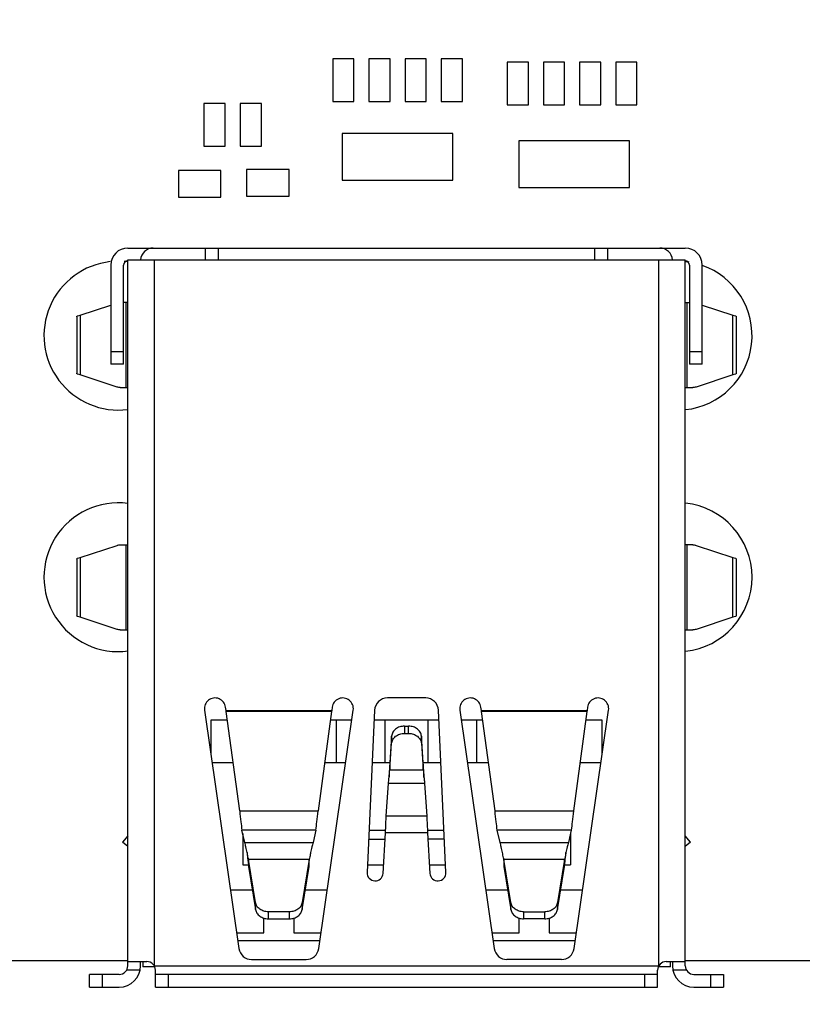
# Model space of a CAD drawing. Header units: millimetres. Extents: x 440 to 595, y -43 to 361.
# Tile 29 of 47: x 499 to 517, y 252 to 275. Entities that reach past the tile are written whole.
import ezdxf

# ---------------------------------------------------------------- set-up
doc = ezdxf.new("R2010")
doc.units = ezdxf.units.MM
doc.header["$LTSCALE"] = 16.335
doc.header["$PDMODE"] = 3
doc.header["$PDSIZE"] = 8
doc.layers.get('0').update_dxf_attribs({"linetype": 'CONTINUOUS'})
doc.layers.get('Defpoints').update_dxf_attribs({"linetype": 'CONTINUOUS'})
doc.layers.add('01 实线', color=7, linetype='CONTINUOUS')
doc.styles.add('Font_1_Times New Roman', font='times.ttf', dxfattribs={"width": 0.8})
doc.styles.add('Font_2_Arial', font='arial.ttf', dxfattribs={"width": 0.8})
doc.dimstyles.new('Dim._1_spot', dxfattribs={"dimtxt": 3, "dimasz": 0.5, "dimexe": 0.5, "dimexo": 0, "dimgap": 0.8, "dimtad": 1, "dimdec": 3, "dimzin": 9, "dimdsep": 46, "dimtxsty": 'Font_1_Times New Roman', "dimblk": 'DOT', "dimcen": 0.1, "dimclrd": 256, "dimclre": 256, "dimclrt": 256, "dimadec": 0, "dimazin": 0, "dimtp": 0.1, "dimtm": 0.1, "dimtfac": 1, "dimtdec": 3, "dimtmove": 0, "dimatfit": 3, "dimfxl": 0, "dimtolj": 1, "dimlwd": -1, "dimlwe": -1, "dimarcsym": 0})

# ---------------------------------------------------------------- blocks, each defined once
blk = doc.blocks.new('_Dot')
at = {"color": 0, "linetype": 'ByBlock', "lineweight": -2}
blk.add_line((-0.5, 0), (-1, 0), dxfattribs=at)
at = {"color": 0, "linetype": 'ByBlock', "const_width": 0.5}
blk.add_lwpolyline([(-0.25, 0, 1), (0.25, 0, 1)], format="xyb", close=True, dxfattribs=at)
blk = doc.blocks.new('*D2')
at = {"layer": '01 实线'}
for p, q in [((457.922, 254.637), (457.922, 234.459)), ((577.922, 254.637), (577.922, 234.459)), ((458.422, 234.959), (577.422, 234.959))]:
    blk.add_line(p, q, dxfattribs=at)
at = {"layer": 'Defpoints', "color": 0}
for p in [(457.922, 254.637), (577.922, 254.637), (577.922, 234.959)]:
    blk.add_point(p, dxfattribs=at)
at = {"layer": '01 实线', "xscale": 0.5, "yscale": 0.5, "zscale": 0.5, "rotation": 180}
blk.add_blockref('_Dot', (457.922, 234.959), dxfattribs=at)
at = {"layer": '01 实线', "xscale": 0.5, "yscale": 0.5, "zscale": 0.5}
blk.add_blockref('_Dot', (577.922, 234.959), dxfattribs=at)
at = {"layer": '01 实线', "insert": (517.922, 237.923), "char_height": 3, "attachment_point": 5, "style": 'Font_2_Arial'}
blk.add_mtext('\\A1;120{\\H1.800000;\\S+0.1^ -0.15;}', dxfattribs=at)
blk = doc.blocks.new('*D21')
at = {"layer": '01 实线'}
for p, q in [((477.072, 292.712), (477.072, 242.704)), ((531.072, 292.712), (531.072, 242.704)), ((530.572, 243.204), (477.572, 243.204))]:
    blk.add_line(p, q, dxfattribs=at)
at = {"layer": 'Defpoints', "color": 0}
for p in [(477.072, 292.712), (531.072, 292.712), (477.072, 243.204)]:
    blk.add_point(p, dxfattribs=at)
at = {"layer": '01 实线', "xscale": 0.5, "yscale": 0.5, "zscale": 0.5, "rotation": 180}
blk.add_blockref('_Dot', (477.072, 243.204), dxfattribs=at)
at = {"layer": '01 实线', "xscale": 0.5, "yscale": 0.5, "zscale": 0.5}
blk.add_blockref('_Dot', (531.072, 243.204), dxfattribs=at)
at = {"layer": '01 实线', "insert": (504.072, 245.53), "char_height": 3, "attachment_point": 5, "style": 'Font_2_Arial'}
blk.add_mtext('\\A1;54', dxfattribs=at)

msp = doc.modelspace()

# ---------------------------------------------------------------- linework, layer by layer
at = {"layer": '01 实线', "linetype": 'Continuous'}
for p, q in [((506.9216, 273.8371), (506.4216, 273.8371)), ((506.4216, 273.8371), (506.4216, 272.8371)), ((506.9216, 272.8371), (506.9216, 273.8371)), ((507.7716, 273.8371), (507.2716, 273.8371)), ((507.2716, 273.8371), (507.2716, 272.8371)), ((507.7716, 272.8371), (507.7716, 273.8371)), ((508.6216, 273.8371), (508.1216, 273.8371)), ((508.1216, 273.8371), (508.1216, 272.8371)), ((508.6216, 272.8371), (508.6216, 273.8371)), ((509.4716, 273.8371), (508.9716, 273.8371)), ((508.9716, 273.8371), (508.9716, 272.8371)), ((509.4716, 272.8371), (509.4716, 273.8371)), ((511.0216, 273.7621), (510.5216, 273.7621)), ((510.5216, 273.7621), (510.5216, 272.7621)), ((511.0216, 272.7621), (511.0216, 273.7621)), ((511.8716, 273.7621), (511.3716, 273.7621)), ((511.3716, 273.7621), (511.3716, 272.7621)), ((511.8716, 272.7621), (511.8716, 273.7621)), ((512.7216, 273.7621), (512.2216, 273.7621)), ((512.2216, 273.7621), (512.2216, 272.7621)), ((512.7216, 272.7621), (512.7216, 273.7621)), ((513.5716, 273.7621), (513.0716, 273.7621)), ((513.0716, 273.7621), (513.0716, 272.7621)), ((513.5716, 272.7621), (513.5716, 273.7621)), ((503.8966, 272.7871), (503.3966, 272.7871)), ((503.3966, 272.7871), (503.3966, 271.7871)), ((503.8966, 271.7871), (503.8966, 272.7871)), ((504.7466, 272.7871), (504.2466, 272.7871)), ((504.2466, 272.7871), (504.2466, 271.7871)), ((504.7466, 271.7871), (504.7466, 272.7871)), ((506.4216, 272.8371), (506.9216, 272.8371)), ((507.2716, 272.8371), (507.7716, 272.8371)), ((508.1216, 272.8371), (508.6216, 272.8371)), ((508.9716, 272.8371), (509.4716, 272.8371)), ((510.5216, 272.7621), (511.0216, 272.7621)), ((511.3716, 272.7621), (511.8716, 272.7621)), ((512.2216, 272.7621), (512.7216, 272.7621)), ((513.0716, 272.7621), (513.5716, 272.7621)), ((509.2466, 272.0871), (506.6466, 272.0871)), ((506.6466, 272.0871), (506.6466, 270.9871)), ((509.2466, 270.9871), (509.2466, 272.0871)), ((513.3966, 271.9121), (510.7966, 271.9121)), ((510.7966, 271.9121), (510.7966, 270.8121)), ((513.3966, 270.8121), (513.3966, 271.9121)), ((503.3966, 271.7871), (503.8966, 271.7871)), ((504.2466, 271.7871), (504.7466, 271.7871)), ((503.7966, 271.2121), (502.7966, 271.2121)), ((502.7966, 271.2121), (502.7966, 270.5871)), ((503.7966, 270.5871), (503.7966, 271.2121)), ((505.3966, 271.2371), (504.3966, 271.2371)), ((504.3966, 271.2371), (504.3966, 270.6121)), ((505.3966, 270.6121), (505.3966, 271.2371)), ((506.6466, 270.9871), (509.2466, 270.9871)), ((510.7966, 270.8121), (513.3966, 270.8121)), ((502.7966, 270.5871), (503.7966, 270.5871)), ((504.3966, 270.6121), (505.3966, 270.6121)), ((501.6066, 269.3921), (514.7066, 269.3921)), ((503.4316, 269.1121), (503.4316, 269.3921)), ((503.7316, 269.3921), (503.7316, 269.1121)), ((512.5816, 269.1121), (512.5816, 269.3921)), ((512.8816, 269.3921), (512.8816, 269.1121)), ((501.6066, 269.1121), (514.7066, 269.1121)), ((501.6066, 252.5121), (501.6066, 269.1121)), ((502.2266, 269.1121), (502.2266, 252.5174)), ((514.0866, 252.5174), (514.0866, 269.1121)), ((514.7066, 252.5121), (514.7066, 269.1121)), ((501.2066, 268.9921), (501.2066, 266.6621)), ((501.5066, 266.6621), (501.5066, 268.9921)), ((514.8066, 268.9921), (514.8066, 266.6621)), ((515.1066, 266.6621), (515.1066, 268.9921)), ((501.6066, 268.1121), (501.5066, 268.1121)), ((501.5664, 266.1121), (501.5664, 268.1121)), ((514.7066, 268.1121), (514.8066, 268.1121)), ((514.7468, 268.1121), (514.7468, 266.1121)), ((500.4878, 267.8154), (501.2066, 268.0517)), ((515.1066, 268.0517), (515.8254, 267.8154)), ((500.4074, 267.7767), (500.4074, 266.4475)), ((500.4878, 267.8154), (500.4878, 266.4088)), ((515.8254, 266.4088), (515.8254, 267.8154)), ((515.9058, 267.7767), (515.9058, 266.4475)), ((501.2066, 266.9621), (501.5066, 266.9621)), ((514.8066, 266.9621), (515.1066, 266.9621)), ((501.5066, 266.6621), (501.2066, 266.6621)), ((515.1066, 266.6621), (514.8066, 266.6621)), ((501.3541, 266.124), (500.4878, 266.4088)), ((515.8254, 266.4088), (514.9591, 266.124)), ((501.4271, 266.1121), (501.6066, 266.1121)), ((514.7066, 266.1121), (514.8862, 266.1121)), ((500.4878, 262.1154), (501.3541, 262.4002)), ((501.4271, 262.4121), (501.6066, 262.4121)), ((501.5664, 260.4121), (501.5664, 262.4121)), ((514.8862, 262.4121), (514.7066, 262.4121)), ((514.7468, 262.4121), (514.7468, 260.4121)), ((514.9591, 262.4002), (515.8254, 262.1154)), ((500.4878, 262.1154), (500.4878, 260.7088)), ((515.8254, 260.7088), (515.8254, 262.1154)), ((500.4074, 262.0767), (500.4074, 260.7475)), ((515.9058, 262.0767), (515.9058, 260.7475)), ((501.3541, 260.424), (500.4878, 260.7088)), ((515.8254, 260.7088), (514.9591, 260.424)), ((501.4271, 260.4121), (501.6066, 260.4121)), ((514.7066, 260.4121), (514.8862, 260.4121)), ((508.6066, 258.8121), (507.7066, 258.8121)), ((503.4092, 258.5263), (504.2195, 252.9192)), ((503.915, 258.5175), (503.9043, 258.5958)), ((503.915, 258.5175), (506.3982, 258.5175)), ((503.9171, 258.4966), (503.915, 258.5175)), ((506.3961, 258.4966), (503.9171, 258.4966)), ((504.2364, 256.1546), (503.9171, 258.4966)), ((506.3961, 258.4966), (506.0768, 256.1546)), ((506.0938, 252.9192), (506.904, 258.5263)), ((506.3982, 258.5175), (506.3961, 258.4966)), ((506.4089, 258.5958), (506.3982, 258.5175)), ((507.4069, 258.5258), (507.2318, 254.7082)), ((509.0814, 254.7082), (508.9063, 258.5258)), ((509.4092, 258.5263), (510.2195, 252.9192)), ((509.915, 258.5175), (509.9043, 258.5958)), ((509.915, 258.5175), (512.3982, 258.5175)), ((509.9171, 258.4966), (509.915, 258.5175)), ((512.3961, 258.4966), (509.9171, 258.4966)), ((510.2364, 256.1546), (509.9171, 258.4966)), ((512.3961, 258.4966), (512.0768, 256.1546)), ((512.0938, 252.9192), (512.904, 258.5263)), ((512.3982, 258.5175), (512.3961, 258.4966)), ((512.4089, 258.5958), (512.3982, 258.5175)), ((503.945, 258.2921), (503.5566, 258.2921)), ((503.5566, 258.2921), (503.5566, 257.5061)), ((506.8702, 258.2921), (506.3682, 258.2921)), ((506.5066, 258.2921), (506.5066, 257.2921)), ((508.917, 258.2921), (507.3962, 258.2921)), ((507.6566, 257.2921), (507.6566, 258.2921)), ((508.1066, 258.1493), (508.2066, 258.1493)), ((508.1066, 258.1493), (508.1066, 257.9772)), ((508.2066, 257.9772), (508.2066, 258.1493)), ((508.6566, 258.2921), (508.6566, 257.2921)), ((509.945, 258.2921), (509.443, 258.2921)), ((509.8066, 257.2921), (509.8066, 258.2921)), ((512.7566, 258.2921), (512.3682, 258.2921)), ((512.7566, 257.5061), (512.7566, 258.2921)), ((507.8071, 257.9179), (507.7626, 257.2935)), ((507.8071, 257.7458), (507.8071, 257.9179)), ((508.1066, 257.9772), (508.2066, 257.9772)), ((508.5506, 257.2935), (508.5061, 257.9179)), ((508.5061, 257.9179), (508.5061, 257.7458)), ((507.7626, 257.1214), (507.8071, 257.7458)), ((508.5061, 257.7458), (508.5506, 257.1214)), ((503.5875, 257.2921), (504.0814, 257.2921)), ((506.2319, 257.2921), (506.7257, 257.2921)), ((507.3503, 257.2921), (507.7626, 257.2921)), ((507.7626, 257.2935), (507.7626, 257.1214)), ((508.5506, 257.1214), (508.5506, 257.2935)), ((508.5506, 257.2921), (508.9629, 257.2921)), ((509.5875, 257.2921), (510.0814, 257.2921)), ((512.2319, 257.2921), (512.7257, 257.2921)), ((507.7626, 257.1214), (508.5506, 257.1214)), ((507.6818, 256.0419), (507.7328, 256.7993)), ((508.5804, 256.7993), (507.7328, 256.7993)), ((508.5804, 256.7993), (508.6314, 256.0419)), ((504.2364, 256.1546), (506.0768, 256.1546)), ((510.2364, 256.1546), (512.0768, 256.1546)), ((507.6818, 256.0419), (508.6314, 256.0419)), ((506.0233, 255.7028), (504.2899, 255.7028)), ((504.354, 255.4135), (504.2899, 255.7028)), ((504.3066, 255.6275), (504.3066, 254.8921)), ((506.0233, 255.7028), (505.9592, 255.4135)), ((507.6643, 255.6921), (507.2769, 255.6921)), ((507.6063, 254.6887), (507.6619, 255.6419)), ((508.6513, 255.6419), (507.6619, 255.6419)), ((509.0363, 255.6921), (508.6489, 255.6921)), ((508.6513, 255.6419), (508.7069, 254.6887)), ((512.0233, 255.7028), (510.2899, 255.7028)), ((510.354, 255.4135), (510.2899, 255.7028)), ((512.0233, 255.7028), (511.9592, 255.4135)), ((512.0066, 255.6275), (512.0066, 254.8921)), ((501.6066, 255.5702), (501.4831, 255.4231)), ((501.6066, 255.3195), (501.4831, 255.4231)), ((504.3066, 255.4921), (504.3366, 255.4921)), ((504.354, 255.4135), (505.9592, 255.4135)), ((507.2678, 255.4921), (507.6532, 255.4921)), ((509.0455, 255.4921), (508.66, 255.4921)), ((510.354, 255.4135), (511.9592, 255.4135)), ((512.0066, 255.4921), (511.9766, 255.4921)), ((514.8301, 255.4231), (514.7066, 255.5702)), ((514.8301, 255.4231), (514.7066, 255.3195)), ((505.8683, 255.0137), (504.4449, 255.0137)), ((504.6094, 254.0017), (504.4449, 255.0137)), ((504.4449, 255.0137), (504.4449, 254.8503)), ((505.8683, 255.0137), (505.7039, 254.0017)), ((505.8683, 254.8503), (505.8683, 255.0137)), ((511.8683, 255.0137), (510.4449, 255.0137)), ((510.6094, 254.0017), (510.4449, 255.0137)), ((510.4449, 255.0137), (510.4449, 254.8503)), ((511.8683, 255.0137), (511.7039, 254.0017)), ((511.8683, 254.8503), (511.8683, 255.0137)), ((504.3066, 254.8921), (504.4402, 254.8921)), ((504.4449, 254.8503), (504.6094, 253.8383)), ((505.7039, 253.8383), (505.8683, 254.8503)), ((507.2402, 254.8921), (507.6182, 254.8921)), ((508.6951, 254.8921), (509.073, 254.8921)), ((510.4449, 254.8503), (510.6094, 253.8383)), ((511.7039, 253.8383), (511.8683, 254.8503)), ((511.873, 254.8921), (512.0066, 254.8921)), ((504.5356, 254.2921), (504.0211, 254.2921)), ((506.2922, 254.2921), (505.7776, 254.2921)), ((510.5356, 254.2921), (510.0211, 254.2921)), ((512.2922, 254.2921), (511.7776, 254.2921)), ((504.6094, 253.8383), (504.6094, 254.0017)), ((505.7039, 254.0017), (505.7039, 253.8383)), ((510.6094, 253.8383), (510.6094, 254.0017)), ((511.7039, 254.0017), (511.7039, 253.8383)), ((505.4066, 253.784), (504.9066, 253.784)), ((504.9066, 253.784), (504.9066, 253.6206)), ((505.4066, 253.6206), (505.4066, 253.784)), ((510.9066, 253.784), (511.4066, 253.784)), ((510.9066, 253.784), (510.9066, 253.6206)), ((511.4066, 253.6206), (511.4066, 253.784)), ((504.8066, 253.2921), (504.8066, 253.6367)), ((504.9066, 253.6206), (505.4066, 253.6206)), ((505.5066, 253.6367), (505.5066, 253.2921)), ((510.8066, 253.2921), (510.8066, 253.6367)), ((511.4066, 253.6206), (510.9066, 253.6206)), ((511.5066, 253.6367), (511.5066, 253.2921)), ((504.1656, 253.2921), (504.8066, 253.2921)), ((505.5066, 253.2921), (506.1476, 253.2921)), ((510.1656, 253.2921), (510.8066, 253.2921)), ((511.5066, 253.2921), (512.1476, 253.2921)), ((504.1922, 253.1081), (506.1211, 253.1081)), ((510.1922, 253.1081), (512.1211, 253.1081)), ((498.0342, 252.6371), (501.6066, 252.6371)), ((501.6066, 252.6121), (502.0566, 252.6121)), ((501.9066, 252.5121), (501.9066, 252.6121)), ((501.9566, 252.6121), (501.9566, 252.4921)), ((504.5164, 252.6621), (505.7968, 252.6621)), ((511.7968, 252.6621), (510.5164, 252.6621)), ((514.2566, 252.6121), (514.7066, 252.6121)), ((514.3566, 252.4921), (514.3566, 252.6121)), ((514.4066, 252.6121), (514.4066, 252.5121)), ((514.7066, 252.6371), (541.1966, 252.6371)), ((501.8965, 252.4121), (501.5798, 252.4121)), ((502.2391, 252.4921), (501.9566, 252.4921)), ((502.2298, 252.5121), (514.0834, 252.5121)), ((502.2566, 252.0121), (502.2566, 252.4121)), ((514.0566, 252.0121), (514.0566, 252.4121)), ((514.3566, 252.4921), (514.0742, 252.4921)), ((514.7334, 252.4121), (514.4167, 252.4121)), ((501.4066, 252.3121), (500.7066, 252.3121)), ((500.7066, 252.0121), (500.7066, 252.3121)), ((501.0066, 252.3121), (501.0066, 252.0121)), ((514.0566, 252.3121), (502.2566, 252.3121)), ((502.5566, 252.3121), (502.5566, 252.0121)), ((513.7566, 252.0121), (513.7566, 252.3121)), ((514.9066, 252.3121), (515.6066, 252.3121)), ((515.3066, 252.0121), (515.3066, 252.3121)), ((515.6066, 252.3121), (515.6066, 252.0121)), ((500.7066, 252.0121), (501.4066, 252.0121)), ((502.2566, 252.0121), (514.0566, 252.0121)), ((514.9066, 252.0121), (515.6066, 252.0121))]:
    msp.add_line(p, q, dxfattribs=at)
for centre, radius, start, end in [((501.6066, 268.9921), 0.4, 90, 180), ((502.2066, 269.0921), 0.3, 90, 176.07524), ((514.1066, 269.0921), 0.3, 3.85806, 90), ((514.7066, 268.9921), 0.4, 0, 90), ((501.3866, 267.3321), 1.75, 96.28725, 277.30932), ((501.6066, 268.9921), 0.1, 90, 180), ((501.3866, 267.3321), 1.75, 83.02658, 85.66884), ((514.5266, 267.3321), 1.75, 81.14644, 84.33328), ((514.7066, 268.9921), 0.1, 0, 90), ((514.5266, 267.3321), 1.75, 275.96919, 70.80233), ((501.3866, 261.6521), 1.75, 82.69068, 277.43966), ((514.5266, 261.6521), 1.75, 275.96919, 84.03081), ((503.6566, 258.5621), 0.25, 7.75925, 188.22277), ((506.6566, 258.5621), 0.25, 351.77723, 172.24075), ((507.7066, 258.5121), 0.3, 90, 177.37365), ((508.6066, 258.5121), 0.3, 2.62635, 90), ((509.6566, 258.5621), 0.25, 7.75925, 188.22277), ((512.6566, 258.5621), 0.25, 351.77723, 172.24075), ((502.7503, 254.3008), 2.0042, 38.16349, 39.05845), ((513.5628, 254.3009), 2.0042, 140.94153, 141.83652), ((511.8015, 255.7458), 7.4108, 186.62938, 186.93997), ((507.4191, 254.6996), 0.1875, 177.37365, 356.65972), ((508.8941, 254.6996), 0.1875, 183.34028, 2.62635), ((504.51, 255.746), 7.4126, 353.06003, 353.37068), ((504.5164, 252.9621), 0.3, 188.22277, 270), ((505.7968, 252.9621), 0.3, 270, 351.77723), ((510.5164, 252.9621), 0.3, 188.22277, 270), ((511.7968, 252.9621), 0.3, 270, 351.77723), ((502.0566, 252.4121), 0.2, 0, 90), ((514.2566, 252.4121), 0.2, 90, 180), ((501.4066, 252.5121), 0.5, 270, 360), ((501.4066, 252.5121), 0.2, 270, 360), ((514.9066, 252.5121), 0.5, 180, 270), ((514.9066, 252.5121), 0.2, 180, 270)]:
    msp.add_arc(centre, radius, start, end, dxfattribs=at)
for points, knots in [([(500.4074, 267.7767), (500.4074, 267.7803), (500.4138, 267.7892), (500.4409, 267.8031), (500.4674, 267.8104), (500.4878, 267.8154)], [0, 0, 0, 0, 0.1190048, 0.3157563, 1, 1, 1, 1]), ([(515.8254, 267.8154), (515.8458, 267.8104), (515.8723, 267.8031), (515.8994, 267.7892), (515.9058, 267.7803), (515.9058, 267.7767)], [0, 0, 0, 0, 0.684242, 0.8809931, 1, 1, 1, 1]), ([(500.4878, 266.4088), (500.4674, 266.4138), (500.4409, 266.4211), (500.4138, 266.435), (500.4074, 266.4438), (500.4074, 266.4475)], [0, 0, 0, 0, 0.684242, 0.8809931, 1, 1, 1, 1]), ([(515.9058, 266.4475), (515.9058, 266.4438), (515.8994, 266.435), (515.8723, 266.4211), (515.8458, 266.4138), (515.8254, 266.4088)], [0, 0, 0, 0, 0.1190048, 0.3157563, 1, 1, 1, 1]), ([(501.4271, 266.1121), (501.4086, 266.1121), (501.3838, 266.1152), (501.36, 266.122), (501.3541, 266.124)], [0, 0, 0, 0, 0.7454036, 1, 1, 1, 1]), ([(514.9591, 266.124), (514.9532, 266.122), (514.9294, 266.1152), (514.9046, 266.1121), (514.8862, 266.1121)], [0, 0, 0, 0, 0.2545964, 1, 1, 1, 1]), ([(501.3541, 262.4002), (501.36, 262.4021), (501.3838, 262.409), (501.4086, 262.4121), (501.4271, 262.4121)], [0, 0, 0, 0, 0.2545964, 1, 1, 1, 1]), ([(514.8862, 262.4121), (514.9046, 262.4121), (514.9294, 262.409), (514.9532, 262.4021), (514.9591, 262.4002)], [0, 0, 0, 0, 0.7454036, 1, 1, 1, 1]), ([(500.4074, 262.0767), (500.4074, 262.0803), (500.4138, 262.0892), (500.4409, 262.1031), (500.4674, 262.1104), (500.4878, 262.1154)], [0, 0, 0, 0, 0.1190048, 0.3157563, 1, 1, 1, 1]), ([(515.8254, 262.1154), (515.8458, 262.1104), (515.8723, 262.1031), (515.8994, 262.0892), (515.9058, 262.0803), (515.9058, 262.0767)], [0, 0, 0, 0, 0.684242, 0.8809931, 1, 1, 1, 1]), ([(500.4878, 260.7088), (500.4674, 260.7138), (500.4409, 260.7211), (500.4138, 260.735), (500.4074, 260.7438), (500.4074, 260.7475)], [0, 0, 0, 0, 0.684242, 0.8809931, 1, 1, 1, 1]), ([(515.9058, 260.7475), (515.9058, 260.7438), (515.8994, 260.735), (515.8723, 260.7211), (515.8458, 260.7138), (515.8254, 260.7088)], [0, 0, 0, 0, 0.1190048, 0.3157563, 1, 1, 1, 1]), ([(501.4271, 260.4121), (501.4086, 260.4121), (501.3838, 260.4152), (501.36, 260.422), (501.3541, 260.424)], [0, 0, 0, 0, 0.7454036, 1, 1, 1, 1]), ([(514.9591, 260.424), (514.9532, 260.422), (514.9294, 260.4152), (514.9046, 260.4121), (514.8862, 260.4121)], [0, 0, 0, 0, 0.2545964, 1, 1, 1, 1]), ([(508.1066, 258.1493), (508.0692, 258.1493), (507.9956, 258.1381), (507.899, 258.0889), (507.8297, 258.013), (507.8093, 257.949), (507.8071, 257.9179)], [0, 0, 0, 0, 0.2715249, 0.5312739, 0.7730115, 1, 1, 1, 1]), ([(508.5061, 257.9179), (508.5039, 257.949), (508.4835, 258.013), (508.4142, 258.0889), (508.3176, 258.1381), (508.244, 258.1493), (508.2066, 258.1493)], [0, 0, 0, 0, 0.2269887, 0.4687264, 0.7284753, 1, 1, 1, 1]), ([(507.8071, 257.7458), (507.8093, 257.7769), (507.8297, 257.8409), (507.899, 257.9168), (507.9956, 257.966), (508.0692, 257.9772), (508.1066, 257.9772)], [0, 0, 0, 0, 0.2269887, 0.4687264, 0.7284753, 1, 1, 1, 1]), ([(508.2066, 257.9772), (508.244, 257.9772), (508.3176, 257.966), (508.4142, 257.9168), (508.4835, 257.8409), (508.5039, 257.7769), (508.5061, 257.7458)], [0, 0, 0, 0, 0.2715249, 0.5312739, 0.7730115, 1, 1, 1, 1]), ([(507.7626, 257.2935), (507.7612, 257.2672), (507.7554, 257.1525), (507.7505, 257.0378), (507.7466, 256.9493)], [0, 0, 0, 0, 0.228868, 1, 1, 1, 1]), ([(508.5666, 256.9493), (508.5653, 256.9798), (508.5603, 257.0945), (508.5551, 257.2092), (508.5506, 257.2935)], [0, 0, 0, 0, 0.2651904, 1, 1, 1, 1]), ([(507.7466, 256.9493), (507.7479, 256.9645), (507.753, 257.0219), (507.7581, 257.0793), (507.7626, 257.1214)], [0, 0, 0, 0, 0.2649976, 1, 1, 1, 1]), ([(508.5506, 257.1214), (508.552, 257.1083), (508.5578, 257.051), (508.5628, 256.9936), (508.5666, 256.9493)], [0, 0, 0, 0, 0.2288975, 1, 1, 1, 1]), ([(507.7328, 256.7993), (507.734, 256.811), (507.7389, 256.861), (507.7432, 256.911), (507.7466, 256.9493)], [0, 0, 0, 0, 0.2344989, 1, 1, 1, 1]), ([(508.5666, 256.9493), (508.5678, 256.9363), (508.5722, 256.8863), (508.5766, 256.8363), (508.5804, 256.7993)], [0, 0, 0, 0, 0.2608991, 1, 1, 1, 1]), ([(504.2364, 256.1546), (504.245, 256.0708), (504.2606, 255.9199), (504.2789, 255.7693), (504.2899, 255.7028)], [0, 0, 0, 0, 0.5556887, 1, 1, 1, 1]), ([(506.0233, 255.7028), (506.0343, 255.7693), (506.0526, 255.9199), (506.0682, 256.0708), (506.0768, 256.1546)], [0, 0, 0, 0, 0.4443113, 1, 1, 1, 1]), ([(510.2899, 255.7028), (510.2789, 255.7693), (510.2606, 255.9199), (510.245, 256.0708), (510.2364, 256.1546)], [0, 0, 0, 0, 0.4443113, 1, 1, 1, 1]), ([(512.0768, 256.1546), (512.0682, 256.0708), (512.0526, 255.9199), (512.0343, 255.7693), (512.0233, 255.7028)], [0, 0, 0, 0, 0.5556887, 1, 1, 1, 1]), ([(507.6619, 255.6419), (507.6636, 255.6767), (507.6698, 255.8101), (507.6764, 255.9434), (507.6818, 256.0419)], [0, 0, 0, 0, 0.2609918, 1, 1, 1, 1]), ([(508.6314, 256.0419), (508.6331, 256.0106), (508.64, 255.8773), (508.6464, 255.744), (508.6513, 255.6419)], [0, 0, 0, 0, 0.2346444, 1, 1, 1, 1]), ([(504.4096, 255.1771), (504.4007, 255.221), (504.3843, 255.3003), (504.3654, 255.3792), (504.354, 255.4135)], [0, 0, 0, 0, 0.5532497, 1, 1, 1, 1]), ([(505.9592, 255.4135), (505.9479, 255.3792), (505.9289, 255.3003), (505.9126, 255.221), (505.9036, 255.1771)], [0, 0, 0, 0, 0.4467361, 1, 1, 1, 1]), ([(510.4096, 255.1771), (510.4007, 255.221), (510.3843, 255.3003), (510.3654, 255.3792), (510.354, 255.4135)], [0, 0, 0, 0, 0.5532497, 1, 1, 1, 1]), ([(511.9592, 255.4135), (511.9479, 255.3792), (511.9289, 255.3003), (511.9126, 255.221), (511.9036, 255.1771)], [0, 0, 0, 0, 0.4467361, 1, 1, 1, 1]), ([(504.4096, 255.1771), (504.4122, 255.1522), (504.422, 255.0566), (504.432, 254.9609), (504.4402, 254.8902)], [0, 0, 0, 0, 0.2597927, 1, 1, 1, 1]), ([(504.4449, 255.0137), (504.4419, 255.0263), (504.4293, 255.0805), (504.4182, 255.1352), (504.4096, 255.1771)], [0, 0, 0, 0, 0.2319203, 1, 1, 1, 1]), ([(505.9036, 255.1771), (505.9006, 255.1627), (505.8895, 255.1082), (505.878, 255.0536), (505.8683, 255.0137)], [0, 0, 0, 0, 0.2628018, 1, 1, 1, 1]), ([(510.4449, 255.0137), (510.4419, 255.0263), (510.4293, 255.0805), (510.4182, 255.1352), (510.4096, 255.1771)], [0, 0, 0, 0, 0.2319203, 1, 1, 1, 1]), ([(511.9036, 255.1771), (511.9006, 255.1627), (511.8895, 255.1082), (511.878, 255.0536), (511.8683, 255.0137)], [0, 0, 0, 0, 0.2628018, 1, 1, 1, 1]), ([(511.873, 254.8902), (511.8757, 254.9128), (511.8864, 255.0084), (511.8961, 255.104), (511.9036, 255.1771)], [0, 0, 0, 0, 0.2363397, 1, 1, 1, 1]), ([(504.9066, 253.784), (504.8711, 253.784), (504.8008, 253.7945), (504.7076, 253.8403), (504.6383, 253.9112), (504.6143, 253.9715), (504.6094, 254.0017)], [0, 0, 0, 0, 0.2678753, 0.5262546, 0.7697525, 1, 1, 1, 1]), ([(505.7039, 254.0017), (505.699, 253.9715), (505.675, 253.9112), (505.6056, 253.8403), (505.5124, 253.7945), (505.4421, 253.784), (505.4066, 253.784)], [0, 0, 0, 0, 0.2302477, 0.4737457, 0.7321249, 1, 1, 1, 1]), ([(510.9066, 253.784), (510.8711, 253.784), (510.8008, 253.7945), (510.7076, 253.8403), (510.6383, 253.9112), (510.6143, 253.9715), (510.6094, 254.0017)], [0, 0, 0, 0, 0.2678753, 0.5262546, 0.7697525, 1, 1, 1, 1]), ([(511.7039, 254.0017), (511.699, 253.9715), (511.675, 253.9112), (511.6056, 253.8403), (511.5124, 253.7945), (511.4421, 253.784), (511.4066, 253.784)], [0, 0, 0, 0, 0.2302477, 0.4737457, 0.7321249, 1, 1, 1, 1]), ([(504.6094, 253.8383), (504.6143, 253.8081), (504.6383, 253.7478), (504.7076, 253.6769), (504.8008, 253.6311), (504.8711, 253.6206), (504.9066, 253.6206)], [0, 0, 0, 0, 0.2302477, 0.4737457, 0.7321249, 1, 1, 1, 1]), ([(505.4066, 253.6206), (505.4421, 253.6206), (505.5124, 253.6311), (505.6056, 253.6769), (505.675, 253.7478), (505.699, 253.8081), (505.7039, 253.8383)], [0, 0, 0, 0, 0.2678753, 0.5262546, 0.7697525, 1, 1, 1, 1]), ([(510.6094, 253.8383), (510.6143, 253.8081), (510.6383, 253.7478), (510.7076, 253.6769), (510.8008, 253.6311), (510.8711, 253.6206), (510.9066, 253.6206)], [0, 0, 0, 0, 0.2302477, 0.4737457, 0.7321249, 1, 1, 1, 1]), ([(511.4066, 253.6206), (511.4421, 253.6206), (511.5124, 253.6311), (511.6056, 253.6769), (511.675, 253.7478), (511.699, 253.8081), (511.7039, 253.8383)], [0, 0, 0, 0, 0.2678753, 0.5262546, 0.7697525, 1, 1, 1, 1])]:
    msp.add_open_spline(points, degree=3, knots=knots, dxfattribs=at)

# ---------------------------------------------------------------- dimensions: what is measured, and where the dimension line sits
at = {"layer": '01 实线'}
for base, p1, p2, override, picture, middle in [((477.0716, 243.2045), (531.0716, 292.7121), (477.0716, 292.7121), {"dimtxsty": 'Font_2_Arial', "dimblk": 'Dot'}, '*D21', (504.0716, 245.5301)), ((577.9216, 234.9594), (457.9216, 254.6371), (577.9216, 254.6371), {"dimtxsty": 'Font_2_Arial', "dimblk": 'Dot', "dimtol": 1, "dimtm": 0.15, "dimtfac": 0.6}, '*D2', (517.9216, 237.9231))]:
    dim = msp.add_linear_dim(base=base, p1=p1, p2=p2, dimstyle='Dim._1_spot', override=override, dxfattribs=at)
    dim.commit()
    dim.dimension.update_dxf_attribs({"geometry": picture, "text_midpoint": middle})

doc.saveas('drawing.dxf')
